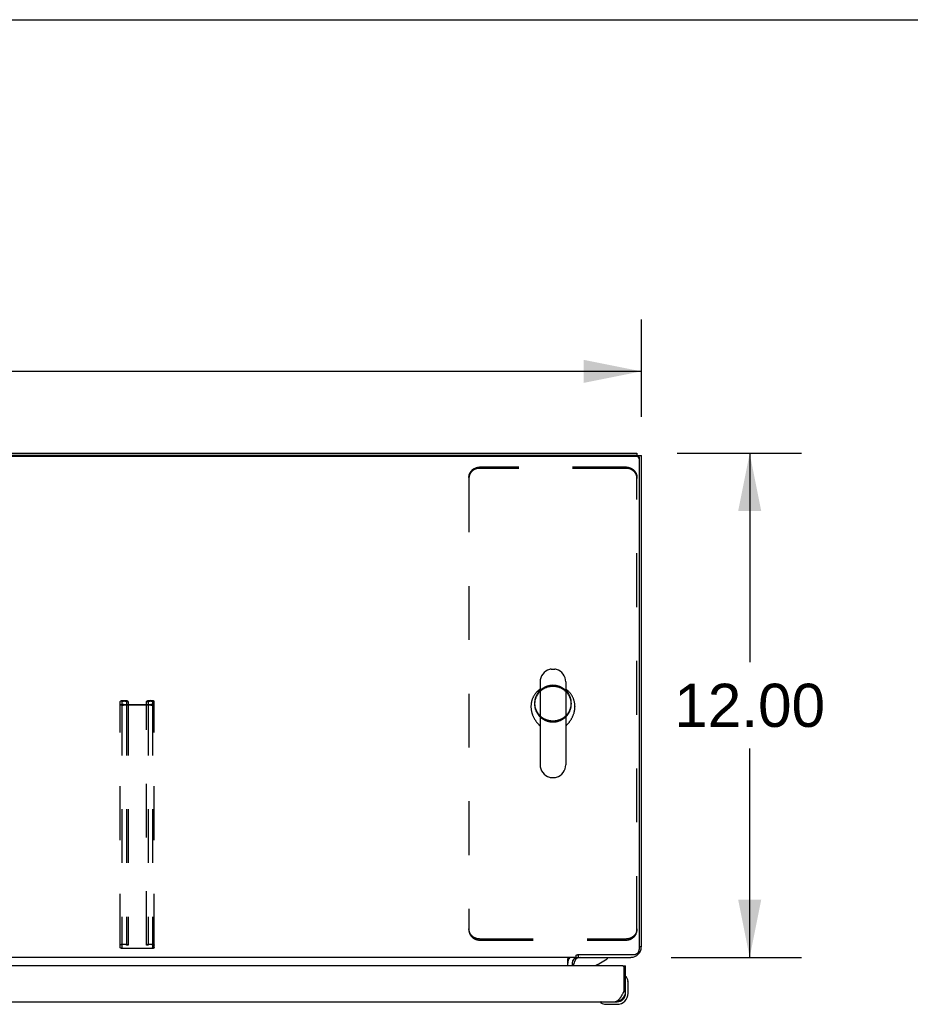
# Model space of a CAD drawing. Header units: inches. Extents: x 0 to 233, y 0 to 151.
# Tile 82 of 85: x 92 to 113, y 127 to 151. Entities that reach past the tile are written whole.
import ezdxf

# ---------------------------------------------------------------- set-up
doc = ezdxf.new("R2010")
doc.units = ezdxf.units.IN
doc.header["$LTSCALE"] = 12.808219
doc.header["$MEASUREMENT"] = 0
doc.linetypes.add('HIDDEN', pattern=[0.2, 0.1, -0.1])
doc.layers.get('0').update_dxf_attribs({"linetype": 'CONTINUOUS'})
for name, color, linetype in [('02___PRT_ALL_AXES', 7, 'CONTINUOUS'), ('DEFAULT_2', 8, 'HIDDEN'), ('DIMENSIONS', 7, 'CONTINUOUS')]:
    doc.layers.add(name, color=color, linetype=linetype)
doc.styles.get("Standard").update_dxf_attribs({"font": 'arial.ttf'})
doc.dimstyles.new('DIMSTYLE_1', dxfattribs={"dimtxt": 1.027397, "dimasz": 1.369863, "dimexe": 0.09, "dimexo": 0.07, "dimgap": 0.0375, "dimtad": 0, "dimtih": 1, "dimtoh": 1, "dimzin": 4, "dimdsep": 46, "dimtxsty": 'Standard', "dimblk": '_FILLED', "dimblk1": '_FILLED', "dimblk2": '_FILLED', "dimcen": 0.09, "dimazin": 1, "dimtfac": 1, "dimtofl": 0, "dimtmove": 0, "dimatfit": 3, "dimldrblk": '_FILLED', "dimfxl": 1, "dimtolj": 1, "dimtzin": 4, "dimarcsym": 0})

# ---------------------------------------------------------------- blocks, each defined once
blk = doc.blocks.new('_FILLED')
at = {"color": 0, "linetype": 'ByBlock'}
blk.add_solid([(0, 0), (-1, 0.2), (-1, -0.2)], dxfattribs=at)
blk = doc.blocks.new('*D8')
at = {"layer": 'DIMENSIONS', "color": 2, "linetype": 'Continuous'}
for p, q in [((107.358, 140.362), (110.314, 140.362)), ((109.082, 140.362), (109.082, 135.39)), ((109.082, 128.362), (109.082, 133.335)), ((107.215, 128.362), (110.314, 128.362))]:
    blk.add_line(p, q, dxfattribs=at)
at = {"layer": 'DIMENSIONS', "color": 2, "linetype": 'Continuous', "xscale": 1.3698630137, "yscale": 1.3698630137, "zscale": 1.3698630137}
for p, rotation in [((109.082, 140.362), 90), ((109.082, 128.362), 270)]:
    blk.add_blockref('_FILLED', p, dxfattribs=dict(at, rotation=rotation))
at = {"layer": 'DIMENSIONS', "color": 2, "linetype": 'Continuous', "insert": (109.082, 134.876), "char_height": 1.0274, "width": 3.59016, "attachment_point": 2, "line_spacing_factor": 0.9}
blk.add_mtext('12.00', dxfattribs=at)
blk = doc.blocks.new('*D9')
at = {"layer": 'DIMENSIONS', "color": 2, "linetype": 'Continuous'}
for p, q in [((34.503, 141.23), (34.503, 143.544)), ((106.503, 141.23), (106.503, 143.544)), ((34.503, 142.312), (68.194, 142.312)), ((106.503, 142.312), (72.812, 142.312))]:
    blk.add_line(p, q, dxfattribs=at)
at = {"layer": 'DIMENSIONS', "color": 2, "linetype": 'Continuous', "xscale": 1.3698630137, "yscale": 1.3698630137, "zscale": 1.3698630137, "rotation": 180}
blk.add_blockref('_FILLED', (34.503, 142.312), dxfattribs=at)
at = {"layer": 'DIMENSIONS', "color": 2, "linetype": 'Continuous', "xscale": 1.3698630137, "yscale": 1.3698630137, "zscale": 1.3698630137}
blk.add_blockref('_FILLED', (106.503, 142.312), dxfattribs=at)
at = {"layer": 'DIMENSIONS', "color": 2, "linetype": 'Continuous', "insert": (70.503, 142.825), "char_height": 1.0274, "width": 3.59016, "attachment_point": 2, "line_spacing_factor": 0.9}
blk.add_mtext('72.00', dxfattribs=at)

msp = doc.modelspace()

# ---------------------------------------------------------------- linework, layer by layer
at = {"color": 7, "linetype": 'Continuous'}
for p, q in [((0, 150.685), (232.877, 150.685)), ((106.391, 140.285), (34.615, 140.285)), ((106.399, 140.362), (106.399, 140.312)), ((106.406, 140.31), (106.503, 140.31)), ((106.451, 140.254), (106.451, 128.549)), ((104.355, 135.221), (104.442, 135.221)), ((104.093, 134.921), (104.093, 132.946)), ((104.705, 134.921), (104.705, 132.946)), ((103.876, 134.337), (103.876, 134.326)), ((104.922, 134.337), (104.922, 134.326)), ((104.355, 132.646), (104.442, 132.646)), ((106.457, 128.466), (106.432, 128.484)), ((106.503, 128.609), (106.451, 128.609)), ((104.95, 128.362), (36.055, 128.362)), ((104.753, 128.158), (104.753, 128.333)), ((104.77, 128.342), (104.771, 128.344)), ((104.95, 128.362), (104.95, 128.413)), ((104.987, 128.428), (106.326, 128.428)), ((105.003, 128.428), (105.003, 128.362)), ((105.448, 128.185), (105.686, 128.323)), ((105.686, 128.362), (105.686, 128.323)), ((104.899, 128.158), (104.899, 128.205)), ((106.066, 128.158), (106.128, 128.158)), ((106.143, 127.892), (106.141, 127.899)), ((106.188, 127.764), (106.185, 127.801)), ((106.188, 127.507), (106.188, 127.764)), ((106.128, 127.551), (106.086, 127.551)), ((106.128, 127.507), (106.128, 127.551)), ((105.533, 127.291), (105.54, 127.289)), ((105.881, 127.304), (105.925, 127.304)), ((105.63, 127.247), (105.668, 127.244)), ((105.668, 127.244), (105.925, 127.244))]:
    msp.add_line(p, q, dxfattribs=at)
at = {"color": 3, "linetype": 'Continuous'}
for p, q in [((34.607, 140.362), (106.399, 140.362)), ((106.391, 140.312), (34.615, 140.312)), ((106.503, 128.609), (106.503, 140.31)), ((104.999, 128.362), (106.256, 128.362)), ((106.066, 128.158), (71.502, 128.158)), ((104.857, 128.22), (104.857, 128.158)), ((106.086, 128.138), (106.086, 127.551)), ((106.128, 127.551), (106.128, 128.158)), ((106.072, 127.525), (106.065, 127.512)), ((106.086, 127.551), (106.072, 127.525)), ((71.687, 127.304), (105.881, 127.304)), ((106.059, 127.499), (106.052, 127.487)), ((106.065, 127.512), (106.059, 127.499))]:
    msp.add_line(p, q, dxfattribs=at)
for points in [[(106.391, 140.312), (106.396, 140.312), (106.401, 140.311), (106.406, 140.31), (106.411, 140.309), (106.416, 140.307), (106.421, 140.304), (106.425, 140.302), (106.429, 140.299), (106.433, 140.295), (106.437, 140.292), (106.44, 140.287), (106.443, 140.283), (106.445, 140.279), (106.447, 140.274), (106.449, 140.269), (106.45, 140.264), (106.451, 140.259), (106.451, 140.254)], [(106.052, 127.487), (106.045, 127.475), (106.041, 127.468), (106.038, 127.462), (106.035, 127.456), (106.031, 127.45), (106.028, 127.445), (106.024, 127.439), (106.021, 127.433), (106.018, 127.427), (106.014, 127.422), (106.011, 127.416), (106.007, 127.411), (106.004, 127.406), (106.001, 127.401), (105.997, 127.396), (105.994, 127.391), (105.99, 127.386), (105.987, 127.381), (105.984, 127.376), (105.98, 127.372), (105.977, 127.368), (105.973, 127.363), (105.97, 127.359), (105.966, 127.355), (105.963, 127.351), (105.96, 127.348), (105.956, 127.344), (105.953, 127.341), (105.949, 127.337), (105.946, 127.334), (105.943, 127.331), (105.939, 127.328), (105.936, 127.326), (105.932, 127.323), (105.929, 127.321), (105.926, 127.318), (105.922, 127.316), (105.919, 127.314), (105.915, 127.313), (105.912, 127.311), (105.909, 127.31), (105.905, 127.308), (105.902, 127.307), (105.898, 127.306), (105.895, 127.306), (105.891, 127.305), (105.888, 127.305), (105.885, 127.304), (105.881, 127.304)]]:
    msp.add_lwpolyline(points, dxfattribs=at)
at = {"color": 7, "linetype": 'Continuous'}
for points in [[(106.451, 140.227), (106.451, 140.232), (106.45, 140.237), (106.449, 140.242), (106.447, 140.247), (106.445, 140.252), (106.443, 140.256), (106.44, 140.261), (106.437, 140.265), (106.433, 140.268), (106.429, 140.272), (106.425, 140.275), (106.421, 140.278), (106.416, 140.28), (106.411, 140.282), (106.406, 140.283), (106.401, 140.284), (106.396, 140.285), (106.391, 140.285)], [(104.093, 134.748), (104.082, 134.74), (104.071, 134.732), (104.06, 134.723), (104.049, 134.714), (104.039, 134.705), (104.029, 134.695), (104.019, 134.685), (104.009, 134.675), (104, 134.665), (103.991, 134.654), (103.982, 134.643), (103.974, 134.632), (103.966, 134.621), (103.958, 134.609), (103.95, 134.598), (103.943, 134.586), (103.936, 134.574), (103.93, 134.562), (103.924, 134.549), (103.918, 134.537), (103.913, 134.524), (103.908, 134.511), (103.903, 134.498), (103.899, 134.485), (103.895, 134.472), (103.891, 134.459), (103.888, 134.445), (103.885, 134.432), (103.883, 134.419), (103.881, 134.405), (103.879, 134.391), (103.877, 134.378), (103.877, 134.364), (103.876, 134.35), (103.876, 134.337)], [(104.922, 134.337), (104.922, 134.35), (104.921, 134.364), (104.92, 134.378), (104.919, 134.391), (104.917, 134.405), (104.915, 134.418), (104.912, 134.432), (104.91, 134.445), (104.906, 134.459), (104.903, 134.472), (104.899, 134.485), (104.895, 134.498), (104.89, 134.511), (104.885, 134.524), (104.879, 134.537), (104.874, 134.549), (104.868, 134.562), (104.861, 134.574), (104.854, 134.586), (104.847, 134.598), (104.84, 134.609), (104.832, 134.621), (104.824, 134.632), (104.815, 134.643), (104.807, 134.654), (104.798, 134.665), (104.788, 134.675), (104.779, 134.685), (104.769, 134.695), (104.759, 134.705), (104.748, 134.714), (104.738, 134.723), (104.727, 134.732), (104.716, 134.74), (104.705, 134.748)], [(103.876, 134.326), (103.876, 134.321), (103.876, 134.308), (103.877, 134.295), (103.878, 134.282), (103.879, 134.269), (103.881, 134.256), (103.883, 134.243), (103.885, 134.23), (103.888, 134.217), (103.89, 134.205), (103.894, 134.192), (103.897, 134.179), (103.901, 134.166), (103.905, 134.154), (103.91, 134.141), (103.914, 134.129), (103.919, 134.117), (103.924, 134.105), (103.93, 134.093), (103.936, 134.081), (103.942, 134.069), (103.948, 134.058), (103.954, 134.047), (103.96, 134.036), (103.967, 134.025), (103.974, 134.014), (103.981, 134.004), (103.988, 133.994), (103.995, 133.984), (104.002, 133.974), (104.009, 133.964), (104.016, 133.955), (104.023, 133.946), (104.031, 133.938), (104.038, 133.929), (104.045, 133.921), (104.052, 133.913), (104.059, 133.905), (104.066, 133.898), (104.073, 133.891), (104.08, 133.884), (104.086, 133.877), (104.092, 133.871), (104.093, 133.87)], [(104.705, 133.87), (104.705, 133.871), (104.712, 133.877), (104.718, 133.884), (104.725, 133.891), (104.731, 133.898), (104.738, 133.905), (104.745, 133.913), (104.752, 133.921), (104.76, 133.929), (104.767, 133.938), (104.774, 133.946), (104.781, 133.955), (104.789, 133.964), (104.796, 133.974), (104.803, 133.984), (104.81, 133.994), (104.817, 134.004), (104.824, 134.014), (104.831, 134.025), (104.837, 134.036), (104.844, 134.047), (104.85, 134.058), (104.856, 134.069), (104.862, 134.081), (104.868, 134.093), (104.873, 134.105), (104.878, 134.117), (104.883, 134.129), (104.888, 134.141), (104.892, 134.154), (104.896, 134.166), (104.9, 134.179), (104.904, 134.192), (104.907, 134.205), (104.91, 134.217), (104.913, 134.23), (104.915, 134.243), (104.917, 134.256), (104.919, 134.269), (104.92, 134.282), (104.921, 134.296), (104.921, 134.309), (104.922, 134.321), (104.922, 134.326)], [(106.326, 128.428), (106.336, 128.428), (106.345, 128.429), (106.355, 128.431), (106.364, 128.434), (106.374, 128.437), (106.383, 128.441), (106.391, 128.446), (106.399, 128.451), (106.407, 128.457), (106.414, 128.463), (106.421, 128.47), (106.427, 128.478), (106.432, 128.486), (106.437, 128.494), (106.441, 128.502), (106.445, 128.511), (106.447, 128.52), (106.449, 128.53), (106.45, 128.539), (106.451, 128.549)], [(104.753, 128.333), (104.754, 128.333), (104.756, 128.333), (104.758, 128.333), (104.76, 128.334), (104.762, 128.335), (104.764, 128.336), (104.765, 128.337), (104.767, 128.339), (104.768, 128.341), (104.77, 128.342)], [(104.764, 128.336), (104.765, 128.337), (104.767, 128.339)], [(104.771, 128.344), (104.772, 128.346), (104.775, 128.35)], [(104.775, 128.35), (104.776, 128.352), (104.778, 128.354), (104.779, 128.356), (104.781, 128.357)], [(104.776, 128.352), (104.778, 128.354), (104.779, 128.356)], [(104.781, 128.357), (104.782, 128.359), (104.783, 128.36), (104.785, 128.361), (104.787, 128.362), (104.788, 128.362), (104.79, 128.362)], [(104.95, 128.413), (104.952, 128.414), (104.953, 128.415), (104.955, 128.416), (104.956, 128.417), (104.958, 128.418), (104.959, 128.418), (104.961, 128.419), (104.962, 128.419), (104.963, 128.419), (104.965, 128.419)], [(104.965, 128.419), (104.968, 128.42), (104.969, 128.42), (104.97, 128.42), (104.972, 128.42), (104.973, 128.421), (104.975, 128.421), (104.977, 128.422), (104.979, 128.423), (104.981, 128.424), (104.982, 128.425), (104.984, 128.426), (104.986, 128.427), (104.987, 128.428)]]:
    msp.add_lwpolyline(points, dxfattribs=at)
for centre, radius, start, end in [((104.399, 134.921), 0.306, 105.6303, 180), ((104.355, 135.077), 0.144, 90, 105.6303), ((104.442, 135.077), 0.144, 74.3697, 90), ((104.399, 134.921), 0.306, 0, 74.3697), ((104.399, 132.946), 0.306, 180, 254.3697), ((104.399, 132.946), 0.306, 285.6303, 360), ((104.355, 132.789), 0.144, 254.3697, 270), ((104.442, 132.789), 0.144, 270, 285.6303), ((104.999, 128.22), 0.246, 144.6629, 180), ((105.056, 128.205), 0.157, 90, 180), ((105.498, 128.099), 0.1, 120.092, 143.4532), ((106.143, 127.884), 0.015, 96.3796, 180), ((106.139, 127.884), 0.015, 30.8899, 83.6204), ((105.938, 127.764), 0.25, 0, 30.8899), ((105.548, 127.289), 0.015, 90, 173.6204), ((105.548, 127.293), 0.015, 186.3796, 239.1101), ((105.925, 127.507), 0.263, 270, 360), ((105.925, 127.507), 0.203, 270, 360), ((105.668, 127.494), 0.25, 239.1101, 270)]:
    msp.add_arc(centre, radius, start, end, dxfattribs=at)
at = {"color": 3, "linetype": 'Continuous'}
for centre, radius, start, end in [((106.256, 128.609), 0.246, 270, 360), ((104.999, 128.22), 0.142, 90, 180), ((106.066, 128.138), 0.02, 0, 90), ((105.881, 127.551), 0.246, 270, 360)]:
    msp.add_arc(centre, radius, start, end, dxfattribs=at)
at = {"layer": '02___PRT_ALL_AXES', "color": 8, "linetype": 'HIDDEN'}
for p, q in [((103.961, 134.416), (103.961, 134.389)), ((104.836, 134.416), (104.836, 134.389))]:
    msp.add_line(p, q, dxfattribs=at)
for points in [[(104.399, 134.839), (104.383, 134.838), (104.368, 134.838), (104.353, 134.836), (104.338, 134.835), (104.323, 134.832), (104.308, 134.829), (104.293, 134.826), (104.278, 134.822), (104.264, 134.818), (104.249, 134.813), (104.235, 134.808), (104.221, 134.802), (104.207, 134.796), (104.193, 134.789), (104.18, 134.782), (104.167, 134.774), (104.154, 134.766), (104.142, 134.758), (104.129, 134.749), (104.118, 134.74), (104.106, 134.73), (104.095, 134.72), (104.084, 134.71), (104.074, 134.699), (104.064, 134.688), (104.054, 134.676), (104.045, 134.664), (104.036, 134.652), (104.028, 134.64), (104.02, 134.627), (104.012, 134.614), (104.006, 134.601), (103.999, 134.588), (103.993, 134.574), (103.988, 134.561), (103.983, 134.547), (103.978, 134.533), (103.974, 134.518), (103.971, 134.504), (103.968, 134.489), (103.966, 134.475), (103.964, 134.46), (103.962, 134.446), (103.962, 134.431), (103.961, 134.416)], [(104.399, 134.812), (104.383, 134.811), (104.368, 134.811), (104.353, 134.809), (104.338, 134.808), (104.323, 134.805), (104.308, 134.802), (104.293, 134.799), (104.278, 134.795), (104.264, 134.791), (104.249, 134.786), (104.235, 134.781), (104.221, 134.775), (104.207, 134.769), (104.193, 134.762), (104.18, 134.755), (104.167, 134.748), (104.154, 134.739), (104.142, 134.731), (104.129, 134.722), (104.118, 134.713), (104.106, 134.703), (104.095, 134.693), (104.084, 134.683), (104.074, 134.672), (104.064, 134.661), (104.054, 134.649), (104.045, 134.638), (104.036, 134.625), (104.028, 134.613), (104.02, 134.6), (104.012, 134.588), (104.006, 134.574), (103.999, 134.561), (103.993, 134.547), (103.988, 134.534), (103.983, 134.52), (103.978, 134.506), (103.974, 134.491), (103.971, 134.477), (103.968, 134.463), (103.966, 134.448), (103.964, 134.433), (103.962, 134.419), (103.962, 134.404), (103.961, 134.389)], [(104.836, 134.416), (104.836, 134.431), (104.835, 134.446), (104.834, 134.46), (104.832, 134.475), (104.83, 134.489), (104.827, 134.504), (104.823, 134.518), (104.819, 134.533), (104.815, 134.547), (104.81, 134.561), (104.804, 134.574), (104.798, 134.588), (104.792, 134.601), (104.785, 134.614), (104.778, 134.627), (104.77, 134.64), (104.761, 134.652), (104.753, 134.664), (104.744, 134.676), (104.734, 134.688), (104.724, 134.699), (104.713, 134.71), (104.703, 134.72), (104.692, 134.73), (104.68, 134.74), (104.668, 134.749), (104.656, 134.758), (104.643, 134.766), (104.631, 134.774), (104.618, 134.782), (104.604, 134.789), (104.591, 134.796), (104.577, 134.802), (104.563, 134.808), (104.548, 134.813), (104.534, 134.818), (104.519, 134.822), (104.505, 134.826), (104.49, 134.829), (104.475, 134.832), (104.46, 134.835), (104.444, 134.836), (104.429, 134.838), (104.414, 134.838), (104.399, 134.839)], [(104.836, 134.389), (104.836, 134.404), (104.835, 134.419), (104.834, 134.433), (104.832, 134.448), (104.83, 134.463), (104.827, 134.477), (104.823, 134.491), (104.819, 134.506), (104.815, 134.52), (104.81, 134.534), (104.804, 134.547), (104.798, 134.561), (104.792, 134.574), (104.785, 134.588), (104.778, 134.6), (104.77, 134.613), (104.761, 134.625), (104.753, 134.638), (104.744, 134.649), (104.734, 134.661), (104.724, 134.672), (104.713, 134.683), (104.703, 134.693), (104.692, 134.703), (104.68, 134.713), (104.668, 134.722), (104.656, 134.731), (104.643, 134.739), (104.631, 134.748), (104.618, 134.755), (104.604, 134.762), (104.591, 134.769), (104.577, 134.775), (104.563, 134.781), (104.548, 134.786), (104.534, 134.791), (104.519, 134.795), (104.505, 134.799), (104.49, 134.802), (104.475, 134.805), (104.46, 134.808), (104.444, 134.809), (104.429, 134.811), (104.414, 134.811), (104.399, 134.812)], [(103.961, 134.416), (103.962, 134.401), (103.962, 134.387), (103.964, 134.372), (103.966, 134.357), (103.968, 134.343), (103.971, 134.328), (103.974, 134.314), (103.978, 134.3), (103.983, 134.285), (103.988, 134.272), (103.993, 134.258), (103.999, 134.244), (104.006, 134.231), (104.012, 134.218), (104.02, 134.205), (104.028, 134.192), (104.036, 134.18), (104.045, 134.168), (104.054, 134.156), (104.064, 134.144), (104.074, 134.133), (104.084, 134.122), (104.095, 134.112), (104.106, 134.102), (104.118, 134.092), (104.129, 134.083), (104.142, 134.074), (104.154, 134.066), (104.167, 134.058), (104.18, 134.05), (104.193, 134.043), (104.207, 134.036), (104.221, 134.03), (104.235, 134.024), (104.249, 134.019), (104.264, 134.014), (104.278, 134.01), (104.293, 134.006), (104.308, 134.003), (104.323, 134), (104.338, 133.998), (104.353, 133.996), (104.368, 133.994), (104.383, 133.994), (104.399, 133.993)], [(103.961, 134.389), (103.962, 134.374), (103.962, 134.36), (103.964, 134.345), (103.966, 134.33), (103.968, 134.316), (103.971, 134.301), (103.974, 134.287), (103.978, 134.273), (103.983, 134.259), (103.988, 134.245), (103.993, 134.231), (103.999, 134.217), (104.006, 134.204), (104.012, 134.191), (104.02, 134.178), (104.028, 134.165), (104.036, 134.153), (104.045, 134.141), (104.054, 134.129), (104.064, 134.117), (104.074, 134.106), (104.084, 134.096), (104.095, 134.085), (104.106, 134.075), (104.118, 134.065), (104.129, 134.056), (104.142, 134.047), (104.154, 134.039), (104.167, 134.031), (104.18, 134.023), (104.193, 134.016), (104.207, 134.009), (104.221, 134.003), (104.235, 133.997), (104.249, 133.992), (104.264, 133.987), (104.278, 133.983), (104.293, 133.979), (104.308, 133.976), (104.323, 133.973), (104.338, 133.971), (104.353, 133.969), (104.368, 133.968), (104.383, 133.967), (104.399, 133.967)], [(104.399, 133.993), (104.414, 133.994), (104.429, 133.994), (104.444, 133.996), (104.46, 133.998), (104.475, 134), (104.49, 134.003), (104.505, 134.006), (104.519, 134.01), (104.534, 134.014), (104.548, 134.019), (104.563, 134.024), (104.577, 134.03), (104.591, 134.036), (104.604, 134.043), (104.618, 134.05), (104.631, 134.058), (104.643, 134.066), (104.656, 134.074), (104.668, 134.083), (104.68, 134.092), (104.692, 134.102), (104.703, 134.112), (104.713, 134.122), (104.724, 134.133), (104.734, 134.144), (104.744, 134.156), (104.753, 134.168), (104.761, 134.18), (104.77, 134.192), (104.778, 134.205), (104.785, 134.218), (104.792, 134.231), (104.798, 134.244), (104.804, 134.258), (104.81, 134.272), (104.815, 134.285), (104.819, 134.3), (104.823, 134.314), (104.827, 134.328), (104.83, 134.343), (104.832, 134.357), (104.834, 134.372), (104.835, 134.387), (104.836, 134.401), (104.836, 134.416)], [(104.399, 133.967), (104.414, 133.967), (104.429, 133.968), (104.444, 133.969), (104.46, 133.971), (104.475, 133.973), (104.49, 133.976), (104.505, 133.979), (104.519, 133.983), (104.534, 133.987), (104.548, 133.992), (104.563, 133.997), (104.577, 134.003), (104.591, 134.009), (104.604, 134.016), (104.618, 134.023), (104.631, 134.031), (104.643, 134.039), (104.656, 134.047), (104.668, 134.056), (104.68, 134.065), (104.692, 134.075), (104.703, 134.085), (104.713, 134.096), (104.724, 134.106), (104.734, 134.117), (104.744, 134.129), (104.753, 134.141), (104.761, 134.153), (104.77, 134.165), (104.778, 134.178), (104.785, 134.191), (104.792, 134.204), (104.798, 134.217), (104.804, 134.231), (104.81, 134.245), (104.815, 134.259), (104.819, 134.273), (104.823, 134.287), (104.827, 134.301), (104.83, 134.316), (104.832, 134.33), (104.834, 134.345), (104.835, 134.36), (104.836, 134.374), (104.836, 134.389)]]:
    msp.add_lwpolyline(points, dxfattribs=at)
at = {"layer": '02___PRT_ALL_AXES', "color": 7, "linetype": 'Continuous'}
for start, end in [(350.8498, 351.3733), (355.1015, 355.7578)]:
    msp.add_arc((105.925, 127.507), 0.263, start, end, dxfattribs=at)
at = {"layer": 'DEFAULT_2', "color": 8, "linetype": 'HIDDEN'}
for p, q in [((106.149, 140.03), (102.649, 140.03)), ((106.149, 140.004), (102.649, 140.004)), ((102.399, 139.789), (102.399, 139.762)), ((102.399, 139.762), (102.399, 129.016)), ((106.399, 139.789), (106.399, 139.762)), ((106.399, 129.016), (106.399, 139.762)), ((94.097, 128.593), (94.097, 134.452)), ((94.137, 134.452), (94.137, 128.593)), ((94.177, 134.473), (94.204, 134.473)), ((94.204, 134.462), (94.177, 134.462)), ((94.177, 134.378), (94.829, 134.378)), ((94.829, 134.367), (94.177, 134.367)), ((94.244, 134.452), (94.244, 128.653)), ((94.284, 134.448), (94.244, 134.448)), ((94.284, 134.452), (94.284, 128.653)), ((94.722, 128.653), (94.722, 134.452)), ((94.762, 134.448), (94.722, 134.448)), ((94.762, 134.452), (94.762, 128.653)), ((94.802, 134.473), (94.829, 134.473)), ((94.829, 134.462), (94.802, 134.462)), ((94.869, 134.452), (94.869, 128.593)), ((94.909, 128.593), (94.909, 134.452)), ((102.649, 128.802), (106.149, 128.802)), ((102.649, 128.775), (106.149, 128.775)), ((94.177, 128.677), (94.204, 128.677)), ((94.204, 128.667), (94.177, 128.667)), ((94.177, 128.582), (94.829, 128.582)), ((94.829, 128.572), (94.177, 128.572)), ((94.284, 128.653), (94.244, 128.653)), ((94.762, 128.653), (94.722, 128.653)), ((94.802, 128.677), (94.829, 128.677)), ((94.829, 128.667), (94.802, 128.667))]:
    msp.add_line(p, q, dxfattribs=at)
for points in [[(102.399, 139.789), (102.399, 139.798), (102.4, 139.808), (102.401, 139.817), (102.402, 139.827), (102.404, 139.836), (102.406, 139.845), (102.408, 139.855), (102.411, 139.864), (102.414, 139.873), (102.418, 139.881), (102.422, 139.89), (102.426, 139.899), (102.431, 139.907), (102.436, 139.915), (102.441, 139.923), (102.447, 139.931), (102.452, 139.939), (102.459, 139.946), (102.465, 139.953), (102.472, 139.96), (102.479, 139.966), (102.486, 139.973), (102.494, 139.979), (102.502, 139.984), (102.51, 139.99), (102.518, 139.995), (102.527, 140), (102.535, 140.004), (102.544, 140.008), (102.553, 140.012), (102.562, 140.016), (102.572, 140.019), (102.581, 140.021), (102.59, 140.024), (102.6, 140.026), (102.61, 140.028), (102.619, 140.029), (102.629, 140.03), (102.639, 140.03), (102.649, 140.03)], [(102.649, 140.004), (102.639, 140.003), (102.629, 140.003), (102.619, 140.002), (102.61, 140.001), (102.6, 139.999), (102.59, 139.997), (102.581, 139.995), (102.572, 139.992), (102.562, 139.989), (102.553, 139.985), (102.544, 139.981), (102.535, 139.977), (102.527, 139.973), (102.518, 139.968), (102.51, 139.963), (102.502, 139.957), (102.494, 139.952), (102.486, 139.946), (102.479, 139.939), (102.472, 139.933), (102.465, 139.926), (102.459, 139.919), (102.452, 139.912), (102.447, 139.904), (102.441, 139.896), (102.436, 139.888), (102.431, 139.88), (102.426, 139.872), (102.422, 139.863), (102.418, 139.855), (102.414, 139.846), (102.411, 139.837), (102.408, 139.828), (102.406, 139.818), (102.404, 139.809), (102.402, 139.8), (102.401, 139.79), (102.4, 139.781), (102.399, 139.772), (102.399, 139.762)], [(106.149, 140.03), (106.159, 140.03), (106.168, 140.03), (106.178, 140.029), (106.188, 140.028), (106.198, 140.026), (106.207, 140.024), (106.217, 140.021), (106.226, 140.019), (106.235, 140.016), (106.244, 140.012), (106.253, 140.008), (106.262, 140.004), (106.271, 140), (106.279, 139.995), (106.288, 139.99), (106.296, 139.984), (106.304, 139.979), (106.311, 139.973), (106.318, 139.966), (106.326, 139.96), (106.332, 139.953), (106.339, 139.946), (106.345, 139.939), (106.351, 139.931), (106.357, 139.923), (106.362, 139.915), (106.367, 139.907), (106.372, 139.899), (106.376, 139.89), (106.38, 139.881), (106.383, 139.873), (106.387, 139.864), (106.389, 139.855), (106.392, 139.845), (106.394, 139.836), (106.396, 139.827), (106.397, 139.817), (106.398, 139.808), (106.399, 139.798), (106.399, 139.789)], [(106.399, 139.762), (106.399, 139.772), (106.398, 139.781), (106.397, 139.79), (106.396, 139.8), (106.394, 139.809), (106.392, 139.818), (106.389, 139.828), (106.387, 139.837), (106.383, 139.846), (106.38, 139.855), (106.376, 139.863), (106.372, 139.872), (106.367, 139.88), (106.362, 139.888), (106.357, 139.896), (106.351, 139.904), (106.345, 139.912), (106.339, 139.919), (106.332, 139.926), (106.326, 139.933), (106.318, 139.939), (106.311, 139.946), (106.304, 139.952), (106.296, 139.957), (106.288, 139.963), (106.279, 139.968), (106.271, 139.973), (106.262, 139.977), (106.253, 139.981), (106.244, 139.985), (106.235, 139.989), (106.226, 139.992), (106.217, 139.995), (106.207, 139.997), (106.198, 139.999), (106.188, 140.001), (106.178, 140.002), (106.168, 140.003), (106.159, 140.003), (106.149, 140.004)], [(94.177, 134.473), (94.166, 134.472), (94.156, 134.472), (94.146, 134.471), (94.137, 134.47), (94.128, 134.468), (94.12, 134.466), (94.113, 134.464), (94.107, 134.462), (94.103, 134.46), (94.099, 134.457), (94.097, 134.455), (94.097, 134.452)], [(94.097, 134.388), (94.097, 134.385), (94.099, 134.383), (94.103, 134.38), (94.107, 134.378), (94.113, 134.375), (94.12, 134.373), (94.128, 134.372), (94.137, 134.37), (94.146, 134.369), (94.156, 134.368), (94.166, 134.368), (94.177, 134.367)], [(94.137, 134.452), (94.137, 134.453), (94.138, 134.455), (94.141, 134.457), (94.144, 134.458), (94.148, 134.459), (94.153, 134.46), (94.158, 134.461), (94.164, 134.462), (94.17, 134.462), (94.177, 134.462)], [(94.177, 134.378), (94.17, 134.378), (94.164, 134.378), (94.158, 134.379), (94.153, 134.38), (94.148, 134.381), (94.144, 134.382), (94.141, 134.383), (94.138, 134.385), (94.137, 134.386), (94.137, 134.388)], [(94.284, 134.452), (94.283, 134.455), (94.281, 134.457), (94.278, 134.46), (94.273, 134.462), (94.267, 134.464), (94.261, 134.466), (94.253, 134.468), (94.244, 134.47), (94.235, 134.471), (94.225, 134.472), (94.215, 134.472), (94.204, 134.473)], [(94.204, 134.462), (94.21, 134.462), (94.216, 134.462), (94.222, 134.461), (94.228, 134.46), (94.232, 134.459), (94.236, 134.458), (94.24, 134.457), (94.242, 134.455), (94.244, 134.453), (94.244, 134.452)], [(94.802, 134.473), (94.791, 134.472), (94.781, 134.472), (94.771, 134.471), (94.762, 134.47), (94.753, 134.468), (94.745, 134.466), (94.738, 134.464), (94.732, 134.462), (94.728, 134.46), (94.724, 134.457), (94.722, 134.455), (94.722, 134.452)], [(94.762, 134.452), (94.762, 134.453), (94.763, 134.455), (94.766, 134.457), (94.769, 134.458), (94.773, 134.459), (94.778, 134.46), (94.783, 134.461), (94.789, 134.462), (94.795, 134.462), (94.802, 134.462)], [(94.909, 134.452), (94.908, 134.455), (94.906, 134.457), (94.903, 134.46), (94.898, 134.462), (94.892, 134.464), (94.886, 134.466), (94.878, 134.468), (94.869, 134.47), (94.86, 134.471), (94.85, 134.472), (94.84, 134.472), (94.829, 134.473)], [(94.829, 134.462), (94.835, 134.462), (94.841, 134.462), (94.847, 134.461), (94.853, 134.46), (94.857, 134.459), (94.861, 134.458), (94.865, 134.457), (94.867, 134.455), (94.869, 134.453), (94.869, 134.452)], [(94.829, 134.367), (94.84, 134.368), (94.85, 134.368), (94.86, 134.369), (94.869, 134.37), (94.878, 134.372), (94.886, 134.373), (94.892, 134.375), (94.898, 134.378), (94.903, 134.38), (94.906, 134.383), (94.908, 134.385), (94.909, 134.388)], [(94.869, 134.388), (94.869, 134.386), (94.867, 134.385), (94.865, 134.383), (94.861, 134.382), (94.857, 134.381), (94.853, 134.38), (94.847, 134.379), (94.841, 134.378), (94.835, 134.378), (94.829, 134.378)], [(102.649, 128.802), (102.639, 128.802), (102.629, 128.802), (102.619, 128.803), (102.61, 128.805), (102.6, 128.806), (102.59, 128.808), (102.581, 128.811), (102.572, 128.813), (102.562, 128.817), (102.553, 128.82), (102.544, 128.824), (102.535, 128.828), (102.527, 128.832), (102.518, 128.837), (102.51, 128.842), (102.502, 128.848), (102.494, 128.853), (102.486, 128.859), (102.479, 128.866), (102.472, 128.872), (102.465, 128.879), (102.459, 128.886), (102.452, 128.894), (102.447, 128.901), (102.441, 128.909), (102.436, 128.917), (102.431, 128.925), (102.426, 128.933), (102.422, 128.942), (102.418, 128.951), (102.414, 128.96), (102.411, 128.968), (102.408, 128.978), (102.406, 128.987), (102.404, 128.996), (102.402, 129.005), (102.401, 129.015), (102.4, 129.024), (102.399, 129.034), (102.399, 129.043)], [(102.399, 129.016), (102.399, 129.007), (102.4, 128.997), (102.401, 128.988), (102.402, 128.978), (102.404, 128.969), (102.406, 128.96), (102.408, 128.951), (102.411, 128.942), (102.414, 128.933), (102.418, 128.924), (102.422, 128.915), (102.426, 128.907), (102.431, 128.898), (102.436, 128.89), (102.441, 128.882), (102.447, 128.874), (102.452, 128.867), (102.459, 128.859), (102.465, 128.852), (102.472, 128.845), (102.479, 128.839), (102.486, 128.833), (102.494, 128.827), (102.502, 128.821), (102.51, 128.815), (102.518, 128.81), (102.527, 128.805), (102.535, 128.801), (102.544, 128.797), (102.553, 128.793), (102.562, 128.79), (102.572, 128.787), (102.581, 128.784), (102.59, 128.781), (102.6, 128.779), (102.61, 128.778), (102.619, 128.776), (102.629, 128.775), (102.639, 128.775), (102.649, 128.775)], [(106.399, 129.043), (106.399, 129.034), (106.398, 129.024), (106.397, 129.015), (106.396, 129.005), (106.394, 128.996), (106.392, 128.987), (106.389, 128.978), (106.387, 128.968), (106.383, 128.96), (106.38, 128.951), (106.376, 128.942), (106.372, 128.933), (106.367, 128.925), (106.362, 128.917), (106.357, 128.909), (106.351, 128.901), (106.345, 128.894), (106.339, 128.886), (106.332, 128.879), (106.326, 128.872), (106.318, 128.866), (106.311, 128.859), (106.304, 128.853), (106.296, 128.848), (106.288, 128.842), (106.279, 128.837), (106.271, 128.832), (106.262, 128.828), (106.253, 128.824), (106.244, 128.82), (106.235, 128.817), (106.226, 128.813), (106.217, 128.811), (106.207, 128.808), (106.198, 128.806), (106.188, 128.805), (106.178, 128.803), (106.168, 128.802), (106.159, 128.802), (106.149, 128.802)], [(106.149, 128.775), (106.159, 128.775), (106.168, 128.775), (106.178, 128.776), (106.188, 128.778), (106.198, 128.779), (106.207, 128.781), (106.217, 128.784), (106.226, 128.787), (106.235, 128.79), (106.244, 128.793), (106.253, 128.797), (106.262, 128.801), (106.271, 128.805), (106.279, 128.81), (106.288, 128.815), (106.296, 128.821), (106.304, 128.827), (106.311, 128.833), (106.318, 128.839), (106.326, 128.845), (106.332, 128.852), (106.339, 128.859), (106.345, 128.867), (106.351, 128.874), (106.357, 128.882), (106.362, 128.89), (106.367, 128.898), (106.372, 128.907), (106.376, 128.915), (106.38, 128.924), (106.383, 128.933), (106.387, 128.942), (106.389, 128.951), (106.392, 128.96), (106.394, 128.969), (106.396, 128.978), (106.397, 128.988), (106.398, 128.997), (106.399, 129.007), (106.399, 129.016)], [(94.097, 128.656), (94.097, 128.659), (94.099, 128.662), (94.103, 128.664), (94.107, 128.667), (94.113, 128.669), (94.12, 128.671), (94.128, 128.673), (94.137, 128.674), (94.146, 128.675), (94.156, 128.676), (94.166, 128.677), (94.177, 128.677)], [(94.177, 128.572), (94.166, 128.572), (94.156, 128.573), (94.146, 128.573), (94.137, 128.575), (94.128, 128.576), (94.12, 128.578), (94.113, 128.58), (94.107, 128.582), (94.103, 128.585), (94.099, 128.587), (94.097, 128.59), (94.097, 128.593)], [(94.177, 128.667), (94.17, 128.666), (94.164, 128.666), (94.158, 128.665), (94.153, 128.665), (94.148, 128.664), (94.144, 128.662), (94.141, 128.661), (94.138, 128.659), (94.137, 128.658), (94.137, 128.656)], [(94.137, 128.593), (94.137, 128.591), (94.138, 128.589), (94.141, 128.588), (94.144, 128.586), (94.148, 128.585), (94.153, 128.584), (94.158, 128.583), (94.164, 128.583), (94.17, 128.582), (94.177, 128.582)], [(94.204, 128.677), (94.215, 128.677), (94.225, 128.676), (94.235, 128.675), (94.244, 128.674), (94.253, 128.673), (94.261, 128.671), (94.267, 128.669), (94.273, 128.667), (94.278, 128.664), (94.281, 128.662), (94.283, 128.659), (94.284, 128.656)], [(94.244, 128.656), (94.244, 128.658), (94.242, 128.659), (94.24, 128.661), (94.236, 128.662), (94.232, 128.664), (94.228, 128.665), (94.222, 128.665), (94.216, 128.666), (94.21, 128.666), (94.204, 128.667)], [(94.722, 128.656), (94.722, 128.659), (94.724, 128.662), (94.728, 128.664), (94.732, 128.667), (94.738, 128.669), (94.745, 128.671), (94.753, 128.673), (94.762, 128.674), (94.771, 128.675), (94.781, 128.676), (94.791, 128.677), (94.802, 128.677)], [(94.802, 128.667), (94.795, 128.666), (94.789, 128.666), (94.783, 128.665), (94.778, 128.665), (94.773, 128.664), (94.769, 128.662), (94.766, 128.661), (94.763, 128.659), (94.762, 128.658), (94.762, 128.656)], [(94.829, 128.677), (94.84, 128.677), (94.85, 128.676), (94.86, 128.675), (94.869, 128.674), (94.878, 128.673), (94.886, 128.671), (94.892, 128.669), (94.898, 128.667), (94.903, 128.664), (94.906, 128.662), (94.908, 128.659), (94.909, 128.656)], [(94.869, 128.656), (94.869, 128.658), (94.867, 128.659), (94.865, 128.661), (94.861, 128.662), (94.857, 128.664), (94.853, 128.665), (94.847, 128.665), (94.841, 128.666), (94.835, 128.666), (94.829, 128.667)], [(94.829, 128.582), (94.835, 128.582), (94.841, 128.583), (94.847, 128.583), (94.853, 128.584), (94.857, 128.585), (94.861, 128.586), (94.865, 128.588), (94.867, 128.589), (94.869, 128.591), (94.869, 128.593)], [(94.909, 128.593), (94.908, 128.59), (94.906, 128.587), (94.903, 128.585), (94.898, 128.582), (94.892, 128.58), (94.886, 128.578), (94.878, 128.576), (94.869, 128.575), (94.86, 128.573), (94.85, 128.573), (94.84, 128.572), (94.829, 128.572)]]:
    msp.add_lwpolyline(points, dxfattribs=at)

# ---------------------------------------------------------------- dimensions: what is measured, and where the dimension line sits
at = {"layer": 'DIMENSIONS', "color": 2, "linetype": 'Continuous'}
for base, p1, p2, angle, picture, middle in [((34.503, 142.312), (106.503, 143.614), (34.503, 143.614), 180, '*D9', (70.503, 142.306)), ((109.082, 128.362), (107.288, 140.362), (107.145, 128.362), 270, '*D8', (109.125, 134.356))]:
    dim = msp.add_linear_dim(base=base, p1=p1, p2=p2, angle=angle, dimstyle='DIMSTYLE_1', dxfattribs=at)
    dim.commit()
    dim.dimension.update_dxf_attribs({"geometry": picture, "text_midpoint": middle, "dimtype": 160})

doc.saveas('drawing.dxf')
